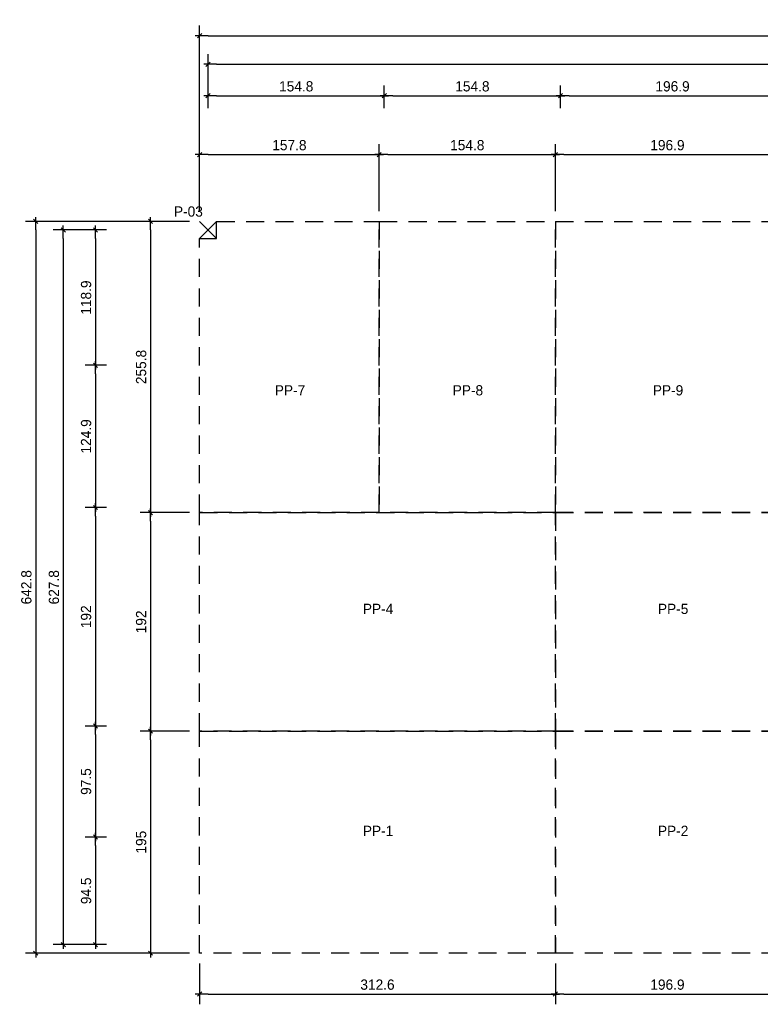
# Model space of a CAD drawing. Header units: millimetres. Extents: x 19442 to 19711, y 4351 to 4752.
# Tile 3 of 256: x 19442.45 to 19448.96, y 4515.34 to 4523.99. Entities that reach past the tile are written whole.
import ezdxf

# ---------------------------------------------------------------- set-up
doc = ezdxf.new("R2010")
doc.units = ezdxf.units.MM
doc.set_wipeout_variables(frame=1)
doc.linetypes.add('HIDDEN2', pattern=[4.7625, 3.175, -1.5875])
for name, color, linetype in [('0 @ 0.5', 7, 'Continuous'), ('PROYECCION DE PANELES', 4, 'Continuous'), ('TEXTO @ 0.5', 2, 'Continuous')]:
    doc.layers.add(name, color=color, linetype=linetype)
doc.styles.add('century gothic', font='GOTHIC.TTF')
doc.dimstyles.new('ANOTATIVE CM SMCONSTRUCCIONES', dxfattribs={"dimscale": 0, "dimtxt": 0.18, "dimasz": 0.15, "dimexe": 0.18, "dimexo": 0.18, "dimgap": 0.07, "dimtad": 1, "dimdec": 1, "dimlfac": 100, "dimdsep": 46, "dimtxsty": 'century gothic', "dimblk1": 'FLECHA1', "dimblk2": 'FLECHA1', "dimsah": 1, "dimcen": 0.18, "dimdle": 0.075, "dimclrd": 1, "dimclre": 1, "dimclrt": 2, "dimaunit": 1, "dimadec": 0, "dimazin": 2, "dimtfac": 0.75, "dimtdec": 1, "dimtix": 1, "dimtmove": 2, "dimatfit": 3, "dimfxl": 0.09, "dimtvp": 1.5, "dimtfill": 1, "dimtolj": 1, "dimtzin": 0, "dimarcsym": 0})

# ---------------------------------------------------------------- blocks, each defined once
blk = doc.blocks.new('FLECHA1')
at = {"color": 1}
blk.add_line((-1, 0), (0.5, 0), dxfattribs=at)
at = {"color": 4}
blk.add_line((-0.25, -0.25), (0.25, 0.25), dxfattribs=at)
blk = doc.blocks.new('*D384')
at = {"color": 1, "lineweight": -2, "transparency": 16777216}
for p, q in [((19444.108, 4523.2156), (19444.108, 4523.4145)), ((19445.6561, 4523.2156), (19445.6561, 4523.4145)), ((19444.183, 4523.3245), (19445.5811, 4523.3245))]:
    blk.add_line(p, q, dxfattribs=at)
at = {"layer": 'Defpoints', "color": 0, "transparency": 16777216}
for p in [(19445.6561, 4523.3245), (19444.108, 4523.1256), (19445.6561, 4523.1256)]:
    blk.add_point(p, dxfattribs=at)
at = {"color": 1, "lineweight": -2, "transparency": 16777216, "xscale": 0.075, "yscale": 0.075, "zscale": 0.075, "rotation": 180}
blk.add_blockref('FLECHA1', (19444.108, 4523.3245), dxfattribs=at)
at = {"color": 1, "lineweight": -2, "transparency": 16777216, "xscale": 0.075, "yscale": 0.075, "zscale": 0.075}
blk.add_blockref('FLECHA1', (19445.6561, 4523.3245), dxfattribs=at)
at = {"color": 2, "transparency": 16777216, "insert": (19444.8821, 4523.4068), "char_height": 0.09, "attachment_point": 5, "style": 'century gothic', "bg_fill": 3, "box_fill_scale": 1.1, "bg_fill_color": 256, "bg_fill_true_color": 13158600, "bg_fill_transparency": 0}
blk.add_mtext('\\A1;154.8', dxfattribs=at)
blk = doc.blocks.new('*D385')
at = {"color": 1, "lineweight": -2, "transparency": 16777216}
for p, q in [((19445.6561, 4523.2156), (19445.6561, 4523.4145)), ((19447.2042, 4523.2156), (19447.2042, 4523.4145)), ((19445.7311, 4523.3245), (19447.1292, 4523.3245))]:
    blk.add_line(p, q, dxfattribs=at)
at = {"layer": 'Defpoints', "color": 0, "transparency": 16777216}
for p in [(19447.2042, 4523.3245), (19445.6561, 4523.1256), (19447.2042, 4523.1256)]:
    blk.add_point(p, dxfattribs=at)
at = {"color": 1, "lineweight": -2, "transparency": 16777216, "xscale": 0.075, "yscale": 0.075, "zscale": 0.075, "rotation": 180}
blk.add_blockref('FLECHA1', (19445.6561, 4523.3245), dxfattribs=at)
at = {"color": 1, "lineweight": -2, "transparency": 16777216, "xscale": 0.075, "yscale": 0.075, "zscale": 0.075}
blk.add_blockref('FLECHA1', (19447.2042, 4523.3245), dxfattribs=at)
at = {"color": 2, "transparency": 16777216, "insert": (19446.4302, 4523.4068), "char_height": 0.09, "attachment_point": 5, "style": 'century gothic', "bg_fill": 3, "box_fill_scale": 1.1, "bg_fill_color": 256, "bg_fill_true_color": 13158600, "bg_fill_transparency": 0}
blk.add_mtext('\\A1;154.8', dxfattribs=at)
blk = doc.blocks.new('*D386')
at = {"color": 1, "lineweight": -2, "transparency": 16777216}
for p, q in [((19447.2042, 4523.33), (19447.2042, 4523.4145)), ((19449.173, 4523.3197), (19449.173, 4523.4145)), ((19447.2792, 4523.3245), (19449.098, 4523.3245))]:
    blk.add_line(p, q, dxfattribs=at)
at = {"layer": 'Defpoints', "color": 0, "transparency": 16777216}
for p in [(19449.173, 4523.3245), (19447.2042, 4523.24), (19449.173, 4523.2297)]:
    blk.add_point(p, dxfattribs=at)
at = {"color": 1, "lineweight": -2, "transparency": 16777216, "xscale": 0.075, "yscale": 0.075, "zscale": 0.075, "rotation": 180}
blk.add_blockref('FLECHA1', (19447.2042, 4523.3245), dxfattribs=at)
at = {"color": 1, "lineweight": -2, "transparency": 16777216, "xscale": 0.075, "yscale": 0.075, "zscale": 0.075}
blk.add_blockref('FLECHA1', (19449.173, 4523.3245), dxfattribs=at)
at = {"color": 2, "transparency": 16777216, "insert": (19448.1886, 4523.4068), "char_height": 0.09, "attachment_point": 5, "style": 'century gothic', "bg_fill": 3, "box_fill_scale": 1.1, "bg_fill_color": 256, "bg_fill_true_color": 13158600, "bg_fill_transparency": 0}
blk.add_mtext('\\A1;196.9', dxfattribs=at)
blk = doc.blocks.new('*D390')
at = {"color": 1, "lineweight": -2, "transparency": 16777216}
for p, q in [((19444.108, 4523.33), (19444.108, 4523.6913)), ((19454.2379, 4523.2156), (19454.2379, 4523.6913)), ((19444.183, 4523.6013), (19454.1629, 4523.6013))]:
    blk.add_line(p, q, dxfattribs=at)
at = {"layer": 'Defpoints', "color": 0, "transparency": 16777216}
for p in [(19454.2379, 4523.6013), (19444.108, 4523.24), (19454.2379, 4523.1256)]:
    blk.add_point(p, dxfattribs=at)
at = {"color": 1, "lineweight": -2, "transparency": 16777216, "xscale": 0.075, "yscale": 0.075, "zscale": 0.075, "rotation": 180}
blk.add_blockref('FLECHA1', (19444.108, 4523.6013), dxfattribs=at)
at = {"color": 1, "lineweight": -2, "transparency": 16777216, "xscale": 0.075, "yscale": 0.075, "zscale": 0.075}
blk.add_blockref('FLECHA1', (19454.2379, 4523.6013), dxfattribs=at)
at = {"color": 2, "transparency": 16777216, "insert": (19449.173, 4523.6835), "char_height": 0.09, "attachment_point": 5, "style": 'century gothic', "bg_fill": 3, "box_fill_scale": 1.1, "bg_fill_color": 256, "bg_fill_true_color": 13158600, "bg_fill_transparency": 0}
blk.add_mtext('\\A1;1013', dxfattribs=at)
blk = doc.blocks.new('*D391')
at = {"color": 1, "lineweight": -2, "transparency": 16777216}
for p, q in [((19443.2163, 4522.1459), (19443.0282, 4522.1459)), ((19443.1182, 4522.0709), (19443.1182, 4521.0317)), ((19443.2163, 4520.9567), (19443.0282, 4520.9567))]:
    blk.add_line(p, q, dxfattribs=at)
at = {"layer": 'Defpoints', "color": 0, "transparency": 16777216}
for p in [(19443.3063, 4522.1459), (19443.1182, 4520.9567), (19443.3063, 4520.9567)]:
    blk.add_point(p, dxfattribs=at)
at = {"color": 1, "lineweight": -2, "transparency": 16777216, "xscale": 0.075, "yscale": 0.075, "zscale": 0.075}
for p, rotation in [((19443.1182, 4522.1459), 90), ((19443.1182, 4520.9567), 270)]:
    blk.add_blockref('FLECHA1', p, dxfattribs=dict(at, rotation=rotation))
at = {"color": 2, "transparency": 16777216, "insert": (19443.0359, 4521.5513), "char_height": 0.09, "attachment_point": 5, "rotation": 90, "style": 'century gothic', "bg_fill": 3, "box_fill_scale": 1.1, "bg_fill_color": 256, "bg_fill_true_color": 13158600, "bg_fill_transparency": 0}
blk.add_mtext('\\A1;118.9', dxfattribs=at)
blk = doc.blocks.new('*D392')
at = {"color": 1, "lineweight": -2, "transparency": 16777216}
for p, q in [((19443.2163, 4520.9567), (19443.0282, 4520.9567)), ((19443.1182, 4520.8817), (19443.1182, 4519.7825)), ((19443.2163, 4519.7075), (19443.0282, 4519.7075))]:
    blk.add_line(p, q, dxfattribs=at)
at = {"layer": 'Defpoints', "color": 0, "transparency": 16777216}
for p in [(19443.3063, 4520.9567), (19443.1182, 4519.7075), (19443.3063, 4519.7075)]:
    blk.add_point(p, dxfattribs=at)
at = {"color": 1, "lineweight": -2, "transparency": 16777216, "xscale": 0.075, "yscale": 0.075, "zscale": 0.075}
for p, rotation in [((19443.1182, 4520.9567), 90), ((19443.1182, 4519.7075), 270)]:
    blk.add_blockref('FLECHA1', p, dxfattribs=dict(at, rotation=rotation))
at = {"color": 2, "transparency": 16777216, "insert": (19443.0359, 4520.3321), "char_height": 0.09, "attachment_point": 5, "rotation": 90, "style": 'century gothic', "bg_fill": 3, "box_fill_scale": 1.1, "bg_fill_color": 256, "bg_fill_true_color": 13158600, "bg_fill_transparency": 0}
blk.add_mtext('\\A1;124.9', dxfattribs=at)
blk = doc.blocks.new('*D393')
at = {"color": 1, "lineweight": -2, "transparency": 16777216}
for p, q in [((19443.2163, 4519.7075), (19443.0282, 4519.7075)), ((19443.1182, 4519.6325), (19443.1182, 4517.8625)), ((19443.2163, 4517.7875), (19443.0282, 4517.7875))]:
    blk.add_line(p, q, dxfattribs=at)
at = {"layer": 'Defpoints', "color": 0, "transparency": 16777216}
for p in [(19443.3063, 4519.7075), (19443.1182, 4517.7875), (19443.3063, 4517.7875)]:
    blk.add_point(p, dxfattribs=at)
at = {"color": 1, "lineweight": -2, "transparency": 16777216, "xscale": 0.075, "yscale": 0.075, "zscale": 0.075}
for p, rotation in [((19443.1182, 4519.7075), 90), ((19443.1182, 4517.7875), 270)]:
    blk.add_blockref('FLECHA1', p, dxfattribs=dict(at, rotation=rotation))
at = {"color": 2, "transparency": 16777216, "insert": (19443.0359, 4518.7475), "char_height": 0.09, "attachment_point": 5, "rotation": 90, "style": 'century gothic', "bg_fill": 3, "box_fill_scale": 1.1, "bg_fill_color": 256, "bg_fill_true_color": 13158600, "bg_fill_transparency": 0}
blk.add_mtext('\\A1;192', dxfattribs=at)
blk = doc.blocks.new('*D394')
at = {"color": 1, "lineweight": -2, "transparency": 16777216}
for p, q in [((19443.2163, 4522.1459), (19442.7458, 4522.1459)), ((19442.8358, 4522.0709), (19442.8358, 4515.9425)), ((19443.2163, 4515.8675), (19442.7458, 4515.8675))]:
    blk.add_line(p, q, dxfattribs=at)
at = {"layer": 'Defpoints', "color": 0, "transparency": 16777216}
for p in [(19443.3063, 4522.1459), (19442.8358, 4515.8675), (19443.3063, 4515.8675)]:
    blk.add_point(p, dxfattribs=at)
at = {"color": 1, "lineweight": -2, "transparency": 16777216, "xscale": 0.075, "yscale": 0.075, "zscale": 0.075}
for p, rotation in [((19442.8358, 4522.1459), 90), ((19442.8358, 4515.8675), 270)]:
    blk.add_blockref('FLECHA1', p, dxfattribs=dict(at, rotation=rotation))
at = {"color": 2, "transparency": 16777216, "insert": (19442.7535, 4519.0067), "char_height": 0.09, "attachment_point": 5, "rotation": 90, "style": 'century gothic', "bg_fill": 3, "box_fill_scale": 1.1, "bg_fill_color": 256, "bg_fill_true_color": 13158600, "bg_fill_transparency": 0}
blk.add_mtext('\\A1;627.8', dxfattribs=at)
blk = doc.blocks.new('*D405')
at = {"color": 1, "lineweight": -2, "transparency": 16777216}
for p, q in [((19445.6561, 4523.2156), (19445.6561, 4523.4145)), ((19447.2042, 4523.2156), (19447.2042, 4523.4145)), ((19445.7311, 4523.3245), (19447.1292, 4523.3245))]:
    blk.add_line(p, q, dxfattribs=at)
at = {"layer": 'Defpoints', "color": 0, "transparency": 16777216}
for p in [(19447.2042, 4523.3245), (19445.6561, 4523.1256), (19447.2042, 4523.1256)]:
    blk.add_point(p, dxfattribs=at)
at = {"color": 1, "lineweight": -2, "transparency": 16777216, "xscale": 0.075, "yscale": 0.075, "zscale": 0.075, "rotation": 180}
blk.add_blockref('FLECHA1', (19445.6561, 4523.3245), dxfattribs=at)
at = {"color": 1, "lineweight": -2, "transparency": 16777216, "xscale": 0.075, "yscale": 0.075, "zscale": 0.075}
blk.add_blockref('FLECHA1', (19447.2042, 4523.3245), dxfattribs=at)
at = {"color": 2, "transparency": 16777216, "insert": (19446.4302, 4523.4068), "char_height": 0.09, "attachment_point": 5, "style": 'century gothic', "bg_fill": 3, "box_fill_scale": 1.1, "bg_fill_color": 256, "bg_fill_true_color": 13158600, "bg_fill_transparency": 0}
blk.add_mtext('\\A1;154.8', dxfattribs=at)
blk = doc.blocks.new('*D406')
at = {"color": 1, "lineweight": -2, "transparency": 16777216}
for p, q in [((19447.2042, 4523.2156), (19447.2042, 4523.4145)), ((19449.173, 4523.2156), (19449.173, 4523.4145)), ((19447.2792, 4523.3245), (19449.098, 4523.3245))]:
    blk.add_line(p, q, dxfattribs=at)
at = {"layer": 'Defpoints', "color": 0, "transparency": 16777216}
for p in [(19449.173, 4523.3245), (19447.2042, 4523.1256), (19449.173, 4523.1256)]:
    blk.add_point(p, dxfattribs=at)
at = {"color": 1, "lineweight": -2, "transparency": 16777216, "xscale": 0.075, "yscale": 0.075, "zscale": 0.075, "rotation": 180}
blk.add_blockref('FLECHA1', (19447.2042, 4523.3245), dxfattribs=at)
at = {"color": 1, "lineweight": -2, "transparency": 16777216, "xscale": 0.075, "yscale": 0.075, "zscale": 0.075}
blk.add_blockref('FLECHA1', (19449.173, 4523.3245), dxfattribs=at)
at = {"color": 2, "transparency": 16777216, "insert": (19448.1886, 4523.4068), "char_height": 0.09, "attachment_point": 5, "style": 'century gothic', "bg_fill": 3, "box_fill_scale": 1.1, "bg_fill_color": 256, "bg_fill_true_color": 13158600, "bg_fill_transparency": 0}
blk.add_mtext('\\A1;196.9', dxfattribs=at)
blk = doc.blocks.new('*D410')
at = {"color": 1, "lineweight": -2, "transparency": 16777216}
for p, q in [((19443.2163, 4517.7875), (19443.0282, 4517.7875)), ((19443.1182, 4517.7125), (19443.1182, 4516.8875)), ((19443.2163, 4516.8125), (19443.0282, 4516.8125))]:
    blk.add_line(p, q, dxfattribs=at)
at = {"layer": 'Defpoints', "color": 0, "transparency": 16777216}
for p in [(19443.3063, 4517.7875), (19443.1182, 4516.8125), (19443.3063, 4516.8125)]:
    blk.add_point(p, dxfattribs=at)
at = {"color": 1, "lineweight": -2, "transparency": 16777216, "xscale": 0.075, "yscale": 0.075, "zscale": 0.075}
for p, rotation in [((19443.1182, 4517.7875), 90), ((19443.1182, 4516.8125), 270)]:
    blk.add_blockref('FLECHA1', p, dxfattribs=dict(at, rotation=rotation))
at = {"color": 2, "transparency": 16777216, "insert": (19443.0359, 4517.3), "char_height": 0.09, "attachment_point": 5, "rotation": 90, "style": 'century gothic', "bg_fill": 3, "box_fill_scale": 1.1, "bg_fill_color": 256, "bg_fill_true_color": 13158600, "bg_fill_transparency": 0}
blk.add_mtext('\\A1;97.5', dxfattribs=at)
blk = doc.blocks.new('*D411')
at = {"color": 1, "lineweight": -2, "transparency": 16777216}
for p, q in [((19443.2163, 4516.8125), (19443.0282, 4516.8125)), ((19443.1182, 4516.7375), (19443.1182, 4515.9425)), ((19443.2163, 4515.8675), (19443.0282, 4515.8675))]:
    blk.add_line(p, q, dxfattribs=at)
at = {"layer": 'Defpoints', "color": 0, "transparency": 16777216}
for p in [(19443.3063, 4516.8125), (19443.1182, 4515.8675), (19443.3063, 4515.8675)]:
    blk.add_point(p, dxfattribs=at)
at = {"color": 1, "lineweight": -2, "transparency": 16777216, "xscale": 0.075, "yscale": 0.075, "zscale": 0.075}
for p, rotation in [((19443.1182, 4516.8125), 90), ((19443.1182, 4515.8675), 270)]:
    blk.add_blockref('FLECHA1', p, dxfattribs=dict(at, rotation=rotation))
at = {"color": 2, "transparency": 16777216, "insert": (19443.0359, 4516.34), "char_height": 0.09, "attachment_point": 5, "rotation": 90, "style": 'century gothic', "bg_fill": 3, "box_fill_scale": 1.1, "bg_fill_color": 256, "bg_fill_true_color": 13158600, "bg_fill_transparency": 0}
blk.add_mtext('\\A1;94.5', dxfattribs=at)
blk = doc.blocks.new('*D415')
at = {"color": 1, "lineweight": -2, "transparency": 16777216}
for p, q in [((19444.033, 4522.3109), (19444.033, 4522.8979)), ((19445.6111, 4522.3109), (19445.6111, 4522.8979)), ((19444.108, 4522.8079), (19445.5361, 4522.8079))]:
    blk.add_line(p, q, dxfattribs=at)
at = {"layer": 'Defpoints', "color": 0, "transparency": 16777216}
for p in [(19445.6111, 4522.8079), (19444.033, 4522.2209), (19445.6111, 4522.2209)]:
    blk.add_point(p, dxfattribs=at)
at = {"color": 1, "lineweight": -2, "transparency": 16777216, "xscale": 0.075, "yscale": 0.075, "zscale": 0.075, "rotation": 180}
blk.add_blockref('FLECHA1', (19444.033, 4522.8079), dxfattribs=at)
at = {"color": 1, "lineweight": -2, "transparency": 16777216, "xscale": 0.075, "yscale": 0.075, "zscale": 0.075}
blk.add_blockref('FLECHA1', (19445.6111, 4522.8079), dxfattribs=at)
at = {"color": 2, "transparency": 16777216, "insert": (19444.8221, 4522.8902), "char_height": 0.09, "attachment_point": 5, "style": 'century gothic', "bg_fill": 3, "box_fill_scale": 1.1, "bg_fill_color": 256, "bg_fill_true_color": 13158600, "bg_fill_transparency": 0}
blk.add_mtext('\\A1;157.8', dxfattribs=at)
blk = doc.blocks.new('*D416')
at = {"color": 1, "lineweight": -2, "transparency": 16777216}
for p, q in [((19445.6111, 4522.3109), (19445.6111, 4522.8979)), ((19447.1592, 4522.3109), (19447.1592, 4522.8979)), ((19445.6861, 4522.8079), (19447.0842, 4522.8079))]:
    blk.add_line(p, q, dxfattribs=at)
at = {"layer": 'Defpoints', "color": 0, "transparency": 16777216}
for p in [(19447.1592, 4522.8079), (19445.6111, 4522.2209), (19447.1592, 4522.2209)]:
    blk.add_point(p, dxfattribs=at)
at = {"color": 1, "lineweight": -2, "transparency": 16777216, "xscale": 0.075, "yscale": 0.075, "zscale": 0.075, "rotation": 180}
blk.add_blockref('FLECHA1', (19445.6111, 4522.8079), dxfattribs=at)
at = {"color": 1, "lineweight": -2, "transparency": 16777216, "xscale": 0.075, "yscale": 0.075, "zscale": 0.075}
blk.add_blockref('FLECHA1', (19447.1592, 4522.8079), dxfattribs=at)
at = {"color": 2, "transparency": 16777216, "insert": (19446.3852, 4522.8902), "char_height": 0.09, "attachment_point": 5, "style": 'century gothic', "bg_fill": 3, "box_fill_scale": 1.1, "bg_fill_color": 256, "bg_fill_true_color": 13158600, "bg_fill_transparency": 0}
blk.add_mtext('\\A1;154.8', dxfattribs=at)
blk = doc.blocks.new('*D417')
at = {"color": 1, "lineweight": -2, "transparency": 16777216}
for p, q in [((19447.1592, 4522.3109), (19447.1592, 4522.8979)), ((19449.128, 4522.3109), (19449.128, 4522.8979)), ((19447.2342, 4522.8079), (19449.053, 4522.8079))]:
    blk.add_line(p, q, dxfattribs=at)
at = {"layer": 'Defpoints', "color": 0, "transparency": 16777216}
for p in [(19449.128, 4522.8079), (19447.1592, 4522.2209), (19449.128, 4522.2209)]:
    blk.add_point(p, dxfattribs=at)
at = {"color": 1, "lineweight": -2, "transparency": 16777216, "xscale": 0.075, "yscale": 0.075, "zscale": 0.075, "rotation": 180}
blk.add_blockref('FLECHA1', (19447.1592, 4522.8079), dxfattribs=at)
at = {"color": 1, "lineweight": -2, "transparency": 16777216, "xscale": 0.075, "yscale": 0.075, "zscale": 0.075}
blk.add_blockref('FLECHA1', (19449.128, 4522.8079), dxfattribs=at)
at = {"color": 2, "transparency": 16777216, "insert": (19448.1436, 4522.8902), "char_height": 0.09, "attachment_point": 5, "style": 'century gothic', "bg_fill": 3, "box_fill_scale": 1.1, "bg_fill_color": 256, "bg_fill_true_color": 13158600, "bg_fill_transparency": 0}
blk.add_mtext('\\A1;196.9', dxfattribs=at)
blk = doc.blocks.new('*D419')
at = {"color": 1, "lineweight": -2, "transparency": 16777216}
for p, q in [((19443.943, 4522.2209), (19443.5118, 4522.2209)), ((19443.6018, 4522.1459), (19443.6018, 4519.7375)), ((19443.943, 4519.6625), (19443.5118, 4519.6625))]:
    blk.add_line(p, q, dxfattribs=at)
at = {"layer": 'Defpoints', "color": 0, "transparency": 16777216}
for p in [(19444.033, 4522.2209), (19443.6018, 4519.6625), (19444.033, 4519.6625)]:
    blk.add_point(p, dxfattribs=at)
at = {"color": 1, "lineweight": -2, "transparency": 16777216, "xscale": 0.075, "yscale": 0.075, "zscale": 0.075}
for p, rotation in [((19443.6018, 4522.2209), 90), ((19443.6018, 4519.6625), 270)]:
    blk.add_blockref('FLECHA1', p, dxfattribs=dict(at, rotation=rotation))
at = {"color": 2, "transparency": 16777216, "insert": (19443.5195, 4520.9417), "char_height": 0.09, "attachment_point": 5, "rotation": 90, "style": 'century gothic', "bg_fill": 3, "box_fill_scale": 1.1, "bg_fill_color": 256, "bg_fill_true_color": 13158600, "bg_fill_transparency": 0}
blk.add_mtext('\\A1;255.8', dxfattribs=at)
blk = doc.blocks.new('*D420')
at = {"color": 1, "lineweight": -2, "transparency": 16777216}
for p, q in [((19443.943, 4519.6625), (19443.5118, 4519.6625)), ((19443.6018, 4519.5875), (19443.6018, 4517.8175)), ((19443.943, 4517.7425), (19443.5118, 4517.7425))]:
    blk.add_line(p, q, dxfattribs=at)
at = {"layer": 'Defpoints', "color": 0, "transparency": 16777216}
for p in [(19444.033, 4519.6625), (19443.6018, 4517.7425), (19444.033, 4517.7425)]:
    blk.add_point(p, dxfattribs=at)
at = {"color": 1, "lineweight": -2, "transparency": 16777216, "xscale": 0.075, "yscale": 0.075, "zscale": 0.075}
for p, rotation in [((19443.6018, 4519.6625), 90), ((19443.6018, 4517.7425), 270)]:
    blk.add_blockref('FLECHA1', p, dxfattribs=dict(at, rotation=rotation))
at = {"color": 2, "transparency": 16777216, "insert": (19443.5195, 4518.7025), "char_height": 0.09, "attachment_point": 5, "rotation": 90, "style": 'century gothic', "bg_fill": 3, "box_fill_scale": 1.1, "bg_fill_color": 256, "bg_fill_true_color": 13158600, "bg_fill_transparency": 0}
blk.add_mtext('\\A1;192', dxfattribs=at)
blk = doc.blocks.new('*D421')
at = {"color": 1, "lineweight": -2, "transparency": 16777216}
for p, q in [((19443.943, 4517.7425), (19443.5118, 4517.7425)), ((19443.6018, 4517.6675), (19443.6018, 4515.8675)), ((19443.943, 4515.7925), (19443.5118, 4515.7925))]:
    blk.add_line(p, q, dxfattribs=at)
at = {"layer": 'Defpoints', "color": 0, "transparency": 16777216}
for p in [(19444.033, 4517.7425), (19443.6018, 4515.7925), (19444.033, 4515.7925)]:
    blk.add_point(p, dxfattribs=at)
at = {"color": 1, "lineweight": -2, "transparency": 16777216, "xscale": 0.075, "yscale": 0.075, "zscale": 0.075}
for p, rotation in [((19443.6018, 4517.7425), 90), ((19443.6018, 4515.7925), 270)]:
    blk.add_blockref('FLECHA1', p, dxfattribs=dict(at, rotation=rotation))
at = {"color": 2, "transparency": 16777216, "insert": (19443.5195, 4516.7675), "char_height": 0.09, "attachment_point": 5, "rotation": 90, "style": 'century gothic', "bg_fill": 3, "box_fill_scale": 1.1, "bg_fill_color": 256, "bg_fill_true_color": 13158600, "bg_fill_transparency": 0}
blk.add_mtext('\\A1;195', dxfattribs=at)
blk = doc.blocks.new('*D422')
at = {"color": 1, "lineweight": -2, "transparency": 16777216}
for p, q in [((19444.033, 4515.7025), (19444.033, 4515.3432)), ((19447.1592, 4515.7025), (19447.1592, 4515.3432)), ((19444.108, 4515.4332), (19447.0842, 4515.4332))]:
    blk.add_line(p, q, dxfattribs=at)
at = {"layer": 'Defpoints', "color": 0, "transparency": 16777216}
for p in [(19444.033, 4515.7925), (19447.1592, 4515.7925), (19447.1592, 4515.4332)]:
    blk.add_point(p, dxfattribs=at)
at = {"color": 1, "lineweight": -2, "transparency": 16777216, "xscale": 0.075, "yscale": 0.075, "zscale": 0.075, "rotation": 180}
blk.add_blockref('FLECHA1', (19444.033, 4515.4332), dxfattribs=at)
at = {"color": 1, "lineweight": -2, "transparency": 16777216, "xscale": 0.075, "yscale": 0.075, "zscale": 0.075}
blk.add_blockref('FLECHA1', (19447.1592, 4515.4332), dxfattribs=at)
at = {"color": 2, "transparency": 16777216, "insert": (19445.5961, 4515.5155), "char_height": 0.09, "attachment_point": 5, "style": 'century gothic', "bg_fill": 3, "box_fill_scale": 1.1, "bg_fill_color": 256, "bg_fill_true_color": 13158600, "bg_fill_transparency": 0}
blk.add_mtext('\\A1;312.6', dxfattribs=at)
blk = doc.blocks.new('*D423')
at = {"color": 1, "lineweight": -2, "transparency": 16777216}
for p, q in [((19447.1592, 4515.7025), (19447.1592, 4515.3432)), ((19449.128, 4515.7025), (19449.128, 4515.3432)), ((19447.2342, 4515.4332), (19449.053, 4515.4332))]:
    blk.add_line(p, q, dxfattribs=at)
at = {"layer": 'Defpoints', "color": 0, "transparency": 16777216}
for p in [(19447.1592, 4515.7925), (19449.128, 4515.7925), (19449.128, 4515.4332)]:
    blk.add_point(p, dxfattribs=at)
at = {"color": 1, "lineweight": -2, "transparency": 16777216, "xscale": 0.075, "yscale": 0.075, "zscale": 0.075, "rotation": 180}
blk.add_blockref('FLECHA1', (19447.1592, 4515.4332), dxfattribs=at)
at = {"color": 1, "lineweight": -2, "transparency": 16777216, "xscale": 0.075, "yscale": 0.075, "zscale": 0.075}
blk.add_blockref('FLECHA1', (19449.128, 4515.4332), dxfattribs=at)
at = {"color": 2, "transparency": 16777216, "insert": (19448.1436, 4515.5155), "char_height": 0.09, "attachment_point": 5, "style": 'century gothic', "bg_fill": 3, "box_fill_scale": 1.1, "bg_fill_color": 256, "bg_fill_true_color": 13158600, "bg_fill_transparency": 0}
blk.add_mtext('\\A1;196.9', dxfattribs=at)
blk = doc.blocks.new('*D680')
at = {"color": 1, "lineweight": -2, "transparency": 16777216}
for p, q in [((19444.033, 4522.3109), (19444.033, 4523.9414)), ((19454.3129, 4522.5676), (19454.3129, 4523.9414)), ((19444.108, 4523.8514), (19454.2379, 4523.8514))]:
    blk.add_line(p, q, dxfattribs=at)
at = {"layer": 'Defpoints', "color": 0, "transparency": 16777216}
for p in [(19454.3129, 4523.8514), (19454.3129, 4522.4776), (19444.033, 4522.2209)]:
    blk.add_point(p, dxfattribs=at)
at = {"color": 1, "lineweight": -2, "transparency": 16777216, "xscale": 0.075, "yscale": 0.075, "zscale": 0.075, "rotation": 180}
blk.add_blockref('FLECHA1', (19444.033, 4523.8514), dxfattribs=at)
at = {"color": 1, "lineweight": -2, "transparency": 16777216, "xscale": 0.075, "yscale": 0.075, "zscale": 0.075}
blk.add_blockref('FLECHA1', (19454.3129, 4523.8514), dxfattribs=at)
at = {"color": 2, "transparency": 16777216, "insert": (19449.173, 4523.9337), "char_height": 0.09, "attachment_point": 5, "style": 'century gothic', "bg_fill": 3, "box_fill_scale": 1.1, "bg_fill_color": 256, "bg_fill_true_color": 13158600, "bg_fill_transparency": 0}
blk.add_mtext('\\A1;1028', dxfattribs=at)
blk = doc.blocks.new('*D681')
at = {"color": 1, "lineweight": -2, "transparency": 16777216}
for p, q in [((19443.943, 4522.2209), (19442.5037, 4522.2209)), ((19442.5937, 4522.1459), (19442.5937, 4515.8675)), ((19443.943, 4515.7925), (19442.5037, 4515.7925))]:
    blk.add_line(p, q, dxfattribs=at)
at = {"layer": 'Defpoints', "color": 0, "transparency": 16777216}
for p in [(19444.033, 4522.2209), (19442.5937, 4515.7925), (19444.033, 4515.7925)]:
    blk.add_point(p, dxfattribs=at)
at = {"color": 1, "lineweight": -2, "transparency": 16777216, "xscale": 0.075, "yscale": 0.075, "zscale": 0.075}
for p, rotation in [((19442.5937, 4522.2209), 90), ((19442.5937, 4515.7925), 270)]:
    blk.add_blockref('FLECHA1', p, dxfattribs=dict(at, rotation=rotation))
at = {"color": 2, "transparency": 16777216, "insert": (19442.5114, 4519.0067), "char_height": 0.09, "attachment_point": 5, "rotation": 90, "style": 'century gothic', "bg_fill": 3, "box_fill_scale": 1.1, "bg_fill_color": 256, "bg_fill_true_color": 13158600, "bg_fill_transparency": 0}
blk.add_mtext('\\A1;642.8', dxfattribs=at)

msp = doc.modelspace()

# ---------------------------------------------------------------- linework, layer by layer
at = {"layer": 'PROYECCION DE PANELES', "linetype": 'HIDDEN2', "ltscale": 0.05}
for points in [[(19445.6111, 4522.2209), (19447.1592, 4522.2209), (19447.1592, 4519.6625), (19445.6111, 4519.6625)], [(19447.1592, 4522.2209), (19449.128, 4522.2209), (19449.128, 4519.6625), (19447.1592, 4519.6625)], [(19444.033, 4519.6625), (19447.1592, 4519.6625), (19447.1592, 4517.7425), (19444.033, 4517.7425)], [(19447.1592, 4519.6625), (19449.128, 4519.6625), (19449.128, 4517.7425), (19447.1592, 4517.7425)], [(19444.033, 4517.7425), (19447.1592, 4517.7425), (19447.1592, 4515.7925), (19444.033, 4515.7925)], [(19447.1592, 4517.7425), (19449.128, 4517.7425), (19449.128, 4515.7925), (19447.1592, 4515.7925)]]:
    msp.add_lwpolyline(points, close=True, dxfattribs=at)

# ---------------------------------------------------------------- texts
at = {"layer": 'TEXTO @ 0.5', "color": 2, "char_height": 0.09, "width": 0.238534, "attachment_point": 1, "style": 'century gothic'}
for s, insert in [('PP-7', (19444.6936, 4520.7821)), ('PP-8', (19446.2567, 4520.7821)), ('PP-9', (19448.0151, 4520.7821)), ('PP-4', (19445.4676, 4518.8621)), ('PP-5', (19448.0601, 4518.8621)), ('PP-1', (19445.4676, 4516.9121)), ('PP-2', (19448.0601, 4516.9121))]:
    msp.add_mtext(s, dxfattribs=dict(at, insert=insert))

# ---------------------------------------------------------------- dimensions: what is measured, and where the dimension line sits
at = {"layer": '0 @ 0.5'}
dim = msp.add_linear_dim(base=(19445.6561, 4523.3245), p1=(19444.108, 4523.1256), p2=(19445.6561, 4523.1256), dimstyle='ANOTATIVE CM SMCONSTRUCCIONES', override={"dimscale": 0.5, "dimtix": 1, "dimtofl": 1, "dimtmove": 2, "dimatfit": 3}, dxfattribs=at)
dim.commit()
dim.dimension.update_dxf_attribs({"geometry": '*D384', "text_midpoint": (19444.8821, 4523.4068)})
dim = msp.add_linear_dim(base=(19443.1182, 4520.9567), p1=(19443.3063, 4522.1459), p2=(19443.3063, 4520.9567), angle=90, dimstyle='ANOTATIVE CM SMCONSTRUCCIONES', override={"dimscale": 0.5, "dimtix": 1, "dimtofl": 1, "dimtmove": 2, "dimatfit": 3}, dxfattribs=at)
dim.commit()
dim.dimension.update_dxf_attribs({"geometry": '*D391', "text_midpoint": (19443.0359, 4521.5513)})

# ---------------------------------------------------------------- wipeouts: each hides what was drawn before it
at = {"color": 2}
msp.add_wipeout([(19444.033, 4522.2209), (19444.183, 4522.2209), (19444.183, 4522.0709), (19444.033, 4522.0709)], dxfattribs=at)

# ---------------------------------------------------------------- next in the draw order: linework, layer by layer
for p, q in [((19444.033, 4522.2209), (19444.183, 4522.0709)), ((19444.033, 4522.0709), (19444.183, 4522.2209))]:
    msp.add_line(p, q, dxfattribs=at)
at = {"layer": 'PROYECCION DE PANELES', "linetype": 'HIDDEN2', "ltscale": 0.05}
msp.add_lwpolyline([(19444.033, 4522.0709), (19444.183, 4522.0709), (19444.183, 4522.2209), (19445.6111, 4522.2209), (19445.6111, 4519.6625), (19444.033, 4519.6625), (19444.033, 4522.0709)], dxfattribs=at)

# ---------------------------------------------------------------- next in the draw order: texts
at = {"layer": 'TEXTO @ 0.5', "color": 2, "insert": (19443.8076, 4522.3529), "char_height": 0.09, "width": 0.238534, "attachment_point": 1, "style": 'century gothic'}
msp.add_mtext('P-03', dxfattribs=at)

# ---------------------------------------------------------------- next in the draw order: dimensions: what is measured, and where the dimension line sits
at = {"layer": '0 @ 0.5'}
dim = msp.add_linear_dim(base=(19447.2042, 4523.3245), p1=(19445.6561, 4523.1256), p2=(19447.2042, 4523.1256), dimstyle='ANOTATIVE CM SMCONSTRUCCIONES', override={"dimscale": 0.5, "dimtix": 1, "dimtofl": 1, "dimtmove": 2, "dimatfit": 3}, dxfattribs=at)
dim.commit()
dim.dimension.update_dxf_attribs({"geometry": '*D385', "text_midpoint": (19446.4302, 4523.4068)})
dim = msp.add_linear_dim(base=(19443.1182, 4519.7075), p1=(19443.3063, 4520.9567), p2=(19443.3063, 4519.7075), angle=90, dimstyle='ANOTATIVE CM SMCONSTRUCCIONES', override={"dimscale": 0.5, "dimtix": 1, "dimtofl": 1, "dimtmove": 2, "dimatfit": 3}, dxfattribs=at)
dim.commit()
dim.dimension.update_dxf_attribs({"geometry": '*D392', "text_midpoint": (19443.0359, 4520.3321)})

# ---------------------------------------------------------------- next in the draw order: dimensions: what is measured, and where the dimension line sits
for base, p1, p2, picture, middle in [((19449.173, 4523.3245), (19447.2042, 4523.24), (19449.173, 4523.2297), '*D386', (19448.1886, 4523.4068)), ((19445.6111, 4522.8079), (19444.033, 4522.2209), (19445.6111, 4522.2209), '*D415', (19444.8221, 4522.8902))]:
    dim = msp.add_linear_dim(base=base, p1=p1, p2=p2, dimstyle='ANOTATIVE CM SMCONSTRUCCIONES', override={"dimscale": 0.5, "dimtix": 1, "dimtofl": 1, "dimtmove": 2, "dimatfit": 3}, dxfattribs=at)
    dim.commit()
    dim.dimension.update_dxf_attribs({"geometry": picture, "text_midpoint": middle})
dim = msp.add_linear_dim(base=(19443.1182, 4517.7875), p1=(19443.3063, 4519.7075), p2=(19443.3063, 4517.7875), angle=90, dimstyle='ANOTATIVE CM SMCONSTRUCCIONES', override={"dimscale": 0.5, "dimtix": 1, "dimtofl": 1, "dimtmove": 2, "dimatfit": 3}, dxfattribs=at)
dim.commit()
dim.dimension.update_dxf_attribs({"geometry": '*D393', "text_midpoint": (19443.0359, 4518.7475)})

# ---------------------------------------------------------------- next in the draw order: dimensions: what is measured, and where the dimension line sits
for base, p1, p2, picture, middle in [((19454.2379, 4523.6013), (19444.108, 4523.24), (19454.2379, 4523.1256), '*D390', (19449.173, 4523.6835)), ((19447.1592, 4522.8079), (19445.6111, 4522.2209), (19447.1592, 4522.2209), '*D416', (19446.3852, 4522.8902))]:
    dim = msp.add_linear_dim(base=base, p1=p1, p2=p2, dimstyle='ANOTATIVE CM SMCONSTRUCCIONES', override={"dimscale": 0.5, "dimtix": 1, "dimtofl": 1, "dimtmove": 2, "dimatfit": 3}, dxfattribs=at)
    dim.commit()
    dim.dimension.update_dxf_attribs({"geometry": picture, "text_midpoint": middle})
for base, p1, p2, picture, middle in [((19443.6018, 4519.6625), (19444.033, 4522.2209), (19444.033, 4519.6625), '*D419', (19443.5195, 4520.9417)), ((19442.8358, 4515.8675), (19443.3063, 4522.1459), (19443.3063, 4515.8675), '*D394', (19442.7535, 4519.0067))]:
    dim = msp.add_linear_dim(base=base, p1=p1, p2=p2, angle=90, dimstyle='ANOTATIVE CM SMCONSTRUCCIONES', override={"dimscale": 0.5, "dimtix": 1, "dimtofl": 1, "dimtmove": 2, "dimatfit": 3}, dxfattribs=at)
    dim.commit()
    dim.dimension.update_dxf_attribs({"geometry": picture, "text_midpoint": middle})

# ---------------------------------------------------------------- next in the draw order: dimensions: what is measured, and where the dimension line sits
for base, p1, p2, picture, middle in [((19447.2042, 4523.3245), (19445.6561, 4523.1256), (19447.2042, 4523.1256), '*D405', (19446.4302, 4523.4068)), ((19449.128, 4522.8079), (19447.1592, 4522.2209), (19449.128, 4522.2209), '*D417', (19448.1436, 4522.8902))]:
    dim = msp.add_linear_dim(base=base, p1=p1, p2=p2, dimstyle='ANOTATIVE CM SMCONSTRUCCIONES', override={"dimscale": 0.5, "dimtix": 1, "dimtofl": 1, "dimtmove": 2, "dimatfit": 3}, dxfattribs=at)
    dim.commit()
    dim.dimension.update_dxf_attribs({"geometry": picture, "text_midpoint": middle})
for base, p1, p2, picture, middle in [((19443.6018, 4517.7425), (19444.033, 4519.6625), (19444.033, 4517.7425), '*D420', (19443.5195, 4518.7025)), ((19443.1182, 4516.8125), (19443.3063, 4517.7875), (19443.3063, 4516.8125), '*D410', (19443.0359, 4517.3))]:
    dim = msp.add_linear_dim(base=base, p1=p1, p2=p2, angle=90, dimstyle='ANOTATIVE CM SMCONSTRUCCIONES', override={"dimscale": 0.5, "dimtix": 1, "dimtofl": 1, "dimtmove": 2, "dimatfit": 3}, dxfattribs=at)
    dim.commit()
    dim.dimension.update_dxf_attribs({"geometry": picture, "text_midpoint": middle})

# ---------------------------------------------------------------- next in the draw order: dimensions: what is measured, and where the dimension line sits
dim = msp.add_linear_dim(base=(19449.173, 4523.3245), p1=(19447.2042, 4523.1256), p2=(19449.173, 4523.1256), dimstyle='ANOTATIVE CM SMCONSTRUCCIONES', override={"dimscale": 0.5, "dimtix": 1, "dimtofl": 1, "dimtmove": 2, "dimatfit": 3}, dxfattribs=at)
dim.commit()
dim.dimension.update_dxf_attribs({"geometry": '*D406', "text_midpoint": (19448.1886, 4523.4068)})
for base, p1, p2, picture, middle in [((19443.6018, 4515.7925), (19444.033, 4517.7425), (19444.033, 4515.7925), '*D421', (19443.5195, 4516.7675)), ((19443.1182, 4515.8675), (19443.3063, 4516.8125), (19443.3063, 4515.8675), '*D411', (19443.0359, 4516.34))]:
    dim = msp.add_linear_dim(base=base, p1=p1, p2=p2, angle=90, dimstyle='ANOTATIVE CM SMCONSTRUCCIONES', override={"dimscale": 0.5, "dimtix": 1, "dimtofl": 1, "dimtmove": 2, "dimatfit": 3}, dxfattribs=at)
    dim.commit()
    dim.dimension.update_dxf_attribs({"geometry": picture, "text_midpoint": middle})

# ---------------------------------------------------------------- next in the draw order: dimensions: what is measured, and where the dimension line sits
for base, p1, p2, picture, middle in [((19454.3129, 4523.8514), (19444.033, 4522.2209), (19454.3129, 4522.4776), '*D680', (19449.173, 4523.9337)), ((19447.1592, 4515.4332), (19444.033, 4515.7925), (19447.1592, 4515.7925), '*D422', (19445.5961, 4515.5155))]:
    dim = msp.add_linear_dim(base=base, p1=p1, p2=p2, dimstyle='ANOTATIVE CM SMCONSTRUCCIONES', override={"dimscale": 0.5, "dimtix": 1, "dimtofl": 1, "dimtmove": 2, "dimatfit": 3}, dxfattribs=at)
    dim.commit()
    dim.dimension.update_dxf_attribs({"geometry": picture, "text_midpoint": middle})

# ---------------------------------------------------------------- next in the draw order: dimensions: what is measured, and where the dimension line sits
dim = msp.add_linear_dim(base=(19442.5937, 4515.7925), p1=(19444.033, 4522.2209), p2=(19444.033, 4515.7925), angle=90, dimstyle='ANOTATIVE CM SMCONSTRUCCIONES', override={"dimscale": 0.5, "dimtix": 1, "dimtofl": 1, "dimtmove": 2, "dimatfit": 3}, dxfattribs=at)
dim.commit()
dim.dimension.update_dxf_attribs({"geometry": '*D681', "text_midpoint": (19442.5114, 4519.0067)})
dim = msp.add_linear_dim(base=(19449.128, 4515.4332), p1=(19447.1592, 4515.7925), p2=(19449.128, 4515.7925), dimstyle='ANOTATIVE CM SMCONSTRUCCIONES', override={"dimscale": 0.5, "dimtix": 1, "dimtofl": 1, "dimtmove": 2, "dimatfit": 3}, dxfattribs=at)
dim.commit()
dim.dimension.update_dxf_attribs({"geometry": '*D423', "text_midpoint": (19448.1436, 4515.5155)})

doc.saveas('drawing.dxf')
